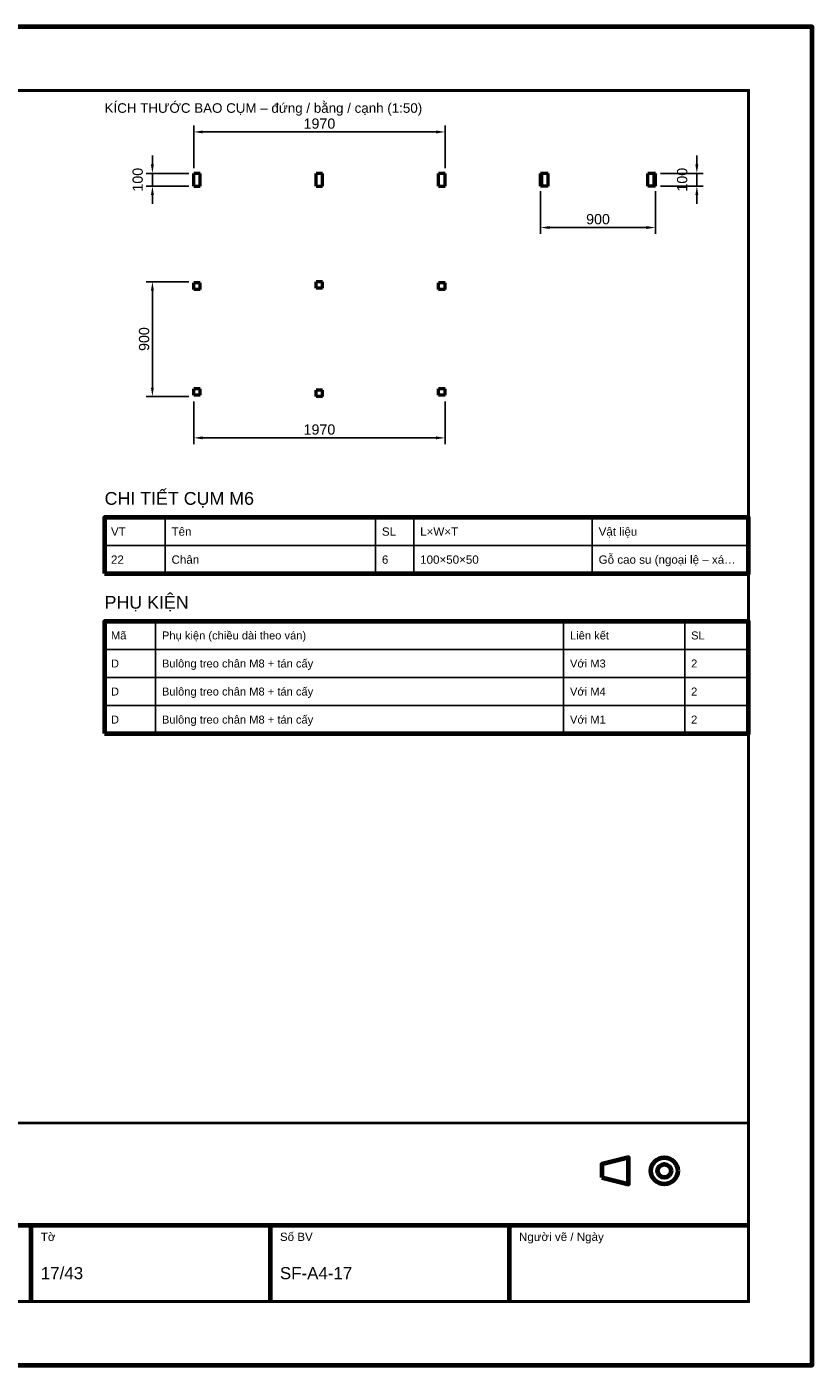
# Model space of a CAD drawing. Header units: millimetres. Extents: x 0 to 2970, y 0 to 2100.
# Tile 2 of 2: x 1738 to 2970, y 0 to 2100. Entities that reach past the tile are written whole.
import ezdxf
from ezdxf.enums import TextEntityAlignment as Align

# ---------------------------------------------------------------- set-up
doc = ezdxf.new("R2010")
doc.units = ezdxf.units.MM
doc.header["$LTSCALE"] = 10
for name, color, linetype, lineweight in [('0-KHUNG-BANVE', 7, 'CONTINUOUS', 70), ('1-NET-THAY', 7, 'CONTINUOUS', 50), ('3-KICH-THUOC', 1, 'CONTINUOUS', 18), ('6-CHU', 7, 'CONTINUOUS', 25), ('7-BANG-KE', 7, 'CONTINUOUS', 25)]:
    doc.layers.add(name, color=color, linetype=linetype, lineweight=lineweight)
doc.styles.add('VN', font='arial.ttf')
doc.dimstyles.new('A4', dxfattribs={"dimscale": 10, "dimtxt": 1.6, "dimasz": 1.4, "dimexe": 1, "dimexo": 0.8, "dimgap": 0.5, "dimtad": 1, "dimdec": 1, "dimtxsty": 'VN', "dimcen": 2.5, "dimclrd": 1, "dimclre": 1, "dimclrt": 7, "dimazin": 3, "dimtfac": 1, "dimtmove": 0, "dimatfit": 3})

msp = doc.modelspace()

# ---------------------------------------------------------------- linework, layer by layer
at = {"layer": '0-KHUNG-BANVE'}
for p, q in [((1370, 220), (2870, 220)), ((1745, 100), (1745, 220)), ((2120, 100), (2120, 220)), ((2495, 100), (2495, 220))]:
    msp.add_line(p, q, dxfattribs=at)
for points in [[(0, 0), (2970, 0), (2970, 2100), (0, 2100)], [(1860, 1242), (2870, 1242), (2870, 1330), (1860, 1330)], [(1860, 991), (2870, 991), (2870, 1167), (1860, 1167)], [(2640, 294.5), (2682, 284), (2682, 326), (2640, 315.5)]]:
    msp.add_lwpolyline(points, close=True, dxfattribs=at)
for points, const_width in [([(200, 100), (2870, 100), (2870, 2000), (200, 2000)], 5), ([(1370, 100), (2870, 100), (2870, 380), (1370, 380)], 4)]:
    msp.add_lwpolyline(points, close=True, dxfattribs=dict(at, const_width=const_width))
for radius in [21, 10.5]:
    msp.add_circle((2738, 305), radius, dxfattribs=at)
at = {"layer": '1-NET-THAY'}
for p, q in [((2010, 1870), (2000, 1870)), ((2000, 1850), (2000, 1870)), ((2010, 1850), (2010, 1870)), ((2202, 1870), (2192, 1870)), ((2192, 1850), (2192, 1870)), ((2202, 1850), (2202, 1870)), ((2394, 1870), (2384, 1870)), ((2384, 1850), (2384, 1870)), ((2394, 1850), (2394, 1870)), ((2546, 1870), (2544, 1870)), ((2544, 1850), (2544, 1870)), ((2556, 1870), (2546, 1870)), ((2546, 1850), (2546, 1870)), ((2556, 1850), (2556, 1870)), ((2722, 1870), (2712, 1870)), ((2712, 1850), (2712, 1870)), ((2722, 1850), (2722, 1870)), ((2724, 1870), (2722, 1870)), ((2724, 1850), (2724, 1870)), ((2000, 1850), (2010, 1850)), ((2192, 1850), (2202, 1850)), ((2384, 1850), (2394, 1850)), ((2546, 1850), (2544, 1850)), ((2556, 1850), (2546, 1850)), ((2722, 1850), (2712, 1850)), ((2724, 1850), (2722, 1850)), ((2000, 1688), (2000, 1698)), ((2010, 1698), (2000, 1698)), ((2010, 1688), (2000, 1688)), ((2010, 1688), (2010, 1698)), ((2192, 1690), (2192, 1700)), ((2202, 1700), (2192, 1700)), ((2202, 1690), (2192, 1690)), ((2202, 1690), (2202, 1700)), ((2384, 1688), (2384, 1698)), ((2394, 1698), (2384, 1698)), ((2394, 1688), (2384, 1688)), ((2394, 1688), (2394, 1698)), ((2000, 1522), (2000, 1532)), ((2010, 1532), (2000, 1532)), ((2010, 1522), (2000, 1522)), ((2010, 1522), (2010, 1532)), ((2192, 1520), (2192, 1530)), ((2202, 1530), (2192, 1530)), ((2202, 1520), (2192, 1520)), ((2202, 1520), (2202, 1530)), ((2384, 1522), (2384, 1532)), ((2394, 1532), (2384, 1532)), ((2394, 1522), (2384, 1522)), ((2394, 1522), (2394, 1532))]:
    msp.add_line(p, q, dxfattribs=at)
at = {"layer": '7-BANG-KE'}
for points in [[(1860, 1286), (1955, 1286), (1955, 1330), (1860, 1330)], [(1955, 1286), (2285, 1286), (2285, 1330), (1955, 1330)], [(2285, 1286), (2345, 1286), (2345, 1330), (2285, 1330)], [(2345, 1286), (2625, 1286), (2625, 1330), (2345, 1330)], [(2625, 1286), (2870, 1286), (2870, 1330), (2625, 1330)], [(1860, 1242), (1955, 1242), (1955, 1286), (1860, 1286)], [(1955, 1242), (2285, 1242), (2285, 1286), (1955, 1286)], [(2285, 1242), (2345, 1242), (2345, 1286), (2285, 1286)], [(2345, 1242), (2625, 1242), (2625, 1286), (2345, 1286)], [(2625, 1242), (2870, 1242), (2870, 1286), (2625, 1286)], [(1860, 1123), (1940, 1123), (1940, 1167), (1860, 1167)], [(1940, 1123), (2580, 1123), (2580, 1167), (1940, 1167)], [(2580, 1123), (2770, 1123), (2770, 1167), (2580, 1167)], [(2770, 1123), (2870, 1123), (2870, 1167), (2770, 1167)], [(1860, 1079), (1940, 1079), (1940, 1123), (1860, 1123)], [(1940, 1079), (2580, 1079), (2580, 1123), (1940, 1123)], [(2580, 1079), (2770, 1079), (2770, 1123), (2580, 1123)], [(2770, 1079), (2870, 1079), (2870, 1123), (2770, 1123)], [(1860, 1035), (1940, 1035), (1940, 1079), (1860, 1079)], [(1940, 1035), (2580, 1035), (2580, 1079), (1940, 1079)], [(2580, 1035), (2770, 1035), (2770, 1079), (2580, 1079)], [(2770, 1035), (2870, 1035), (2870, 1079), (2770, 1079)], [(1860, 991), (1940, 991), (1940, 1035), (1860, 1035)], [(1940, 991), (2580, 991), (2580, 1035), (1940, 1035)], [(2580, 991), (2770, 991), (2770, 1035), (2580, 1035)], [(2770, 991), (2870, 991), (2870, 1035), (2770, 1035)]]:
    msp.add_lwpolyline(points, close=True, dxfattribs=at)

# ---------------------------------------------------------------- texts
at = {"layer": '6-CHU', "style": 'VN'}
for s, height, p in [('KÍCH THƯỚC BAO CỤM – đứng / bằng / cạnh (1:50)', 15, (1860, 1965)), ('Tờ', 13, (1760, 195)), ('Số BV', 13, (2135, 195)), ('Người vẽ / Ngày', 13, (2510, 195)), ('17/43', 19, (1760, 135)), ('SF-A4-17', 19, (2135, 135))]:
    msp.add_text(s, height=height, dxfattribs=at).set_placement(p)
at = {"layer": '7-BANG-KE', "style": 'VN'}
for s, p in [('CHI TIẾT CỤM M6', (1860, 1350)), ('PHỤ KIỆN', (1860, 1187))]:
    msp.add_text(s, height=20, dxfattribs=at).set_placement(p)
for s, height, p in [('VT', 13, (1870, 1308)), ('Tên', 13, (1965, 1308)), ('SL', 13, (2295, 1308)), ('L×W×T', 13, (2355, 1308)), ('Vật liệu', 13, (2635, 1308)), ('22', 13, (1870, 1264)), ('Chân', 13, (1965, 1264)), ('6', 13, (2295, 1264)), ('100×50×50', 13, (2355, 1264)), ('Gỗ cao su (ngoại lệ – xá…', 13, (2635, 1264)), ('Mã', 12.5, (1870, 1145)), ('Phụ kiện (chiều dài theo ván)', 12.5, (1950, 1145)), ('Liên kết', 12.5, (2590, 1145)), ('SL', 12.5, (2780, 1145)), ('D', 12.5, (1870, 1101)), ('Bulông treo chân M8 + tán cấy', 12.5, (1950, 1101)), ('Với M3', 12.5, (2590, 1101)), ('2', 12.5, (2780, 1101)), ('D', 12.5, (1870, 1057)), ('Bulông treo chân M8 + tán cấy', 12.5, (1950, 1057)), ('Với M4', 12.5, (2590, 1057)), ('2', 12.5, (2780, 1057)), ('D', 12.5, (1870, 1013)), ('Bulông treo chân M8 + tán cấy', 12.5, (1950, 1013)), ('Với M1', 12.5, (2590, 1013)), ('2', 12.5, (2780, 1013))]:
    msp.add_text(s, height=height, dxfattribs=at).set_placement(p, align=Align.MIDDLE_LEFT)

# ---------------------------------------------------------------- dimensions: what is measured, and where the dimension line sits
at = {"layer": '3-KICH-THUOC'}
for base, p1, p2 in [((2000, 1935), (2000, 1870), (2394, 1870)), ((2544, 1785), (2544, 1850), (2724, 1850)), ((2000, 1455), (2000, 1520), (2394, 1520))]:
    msp.add_linear_dim(base=base, p1=p1, p2=p2, dimstyle='A4', override={"dimlfac": 5}, dxfattribs=at).render()
for base, p1, p2 in [((1935, 1850), (2000, 1850), (2000, 1870)), ((2789, 1850), (2724, 1850), (2724, 1870)), ((1935, 1520), (2000, 1520), (2000, 1700))]:
    msp.add_linear_dim(base=base, p1=p1, p2=p2, angle=90, dimstyle='A4', override={"dimlfac": 5}, dxfattribs=at).render()

doc.saveas('drawing.dxf')
